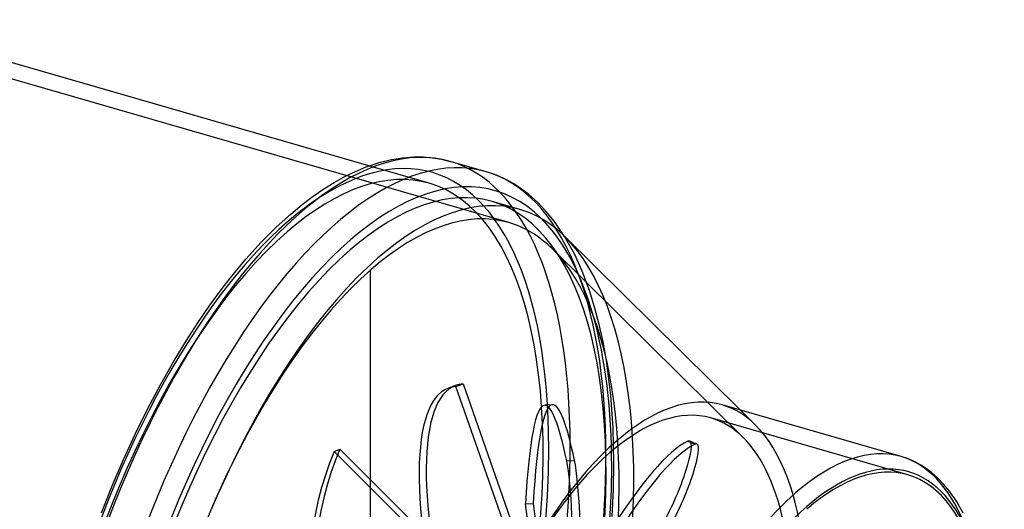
# Model space of a CAD drawing. Header units: millimetres. Extents: x -126 to 126, y -110 to 86.
# Tile 4 of 4: x 0 to 126, y 11 to 74. Entities that reach past the tile are written whole.
import ezdxf

# ---------------------------------------------------------------- set-up
doc = ezdxf.new("R2010")
doc.units = ezdxf.units.MM
doc.layers.add('HIDDEN', color=7, linetype='Continuous')
doc.layers.add('THICK', color=7, linetype='Continuous')

msp = doc.modelspace()

# ---------------------------------------------------------------- linework, layer by layer
at = {"layer": 'HIDDEN'}
for p, q in [((62.42, 47.88), (-27.3, 73.78)), ((52.27, 52.89), (44.57, 55.11)), ((70.84, 43.8), (69.56, 46.11)), ((92.34, 20.45), (67.99, 44.51)), ((71.81, 41.67), (70.84, 43.8)), ((44.77, 41.9), (44.77, 41.9)), ((44.77, 41.9), (44.77, 41.9)), ((44.77, 41.9), (44.77, 41.9)), ((44.77, 41.9), (44.77, 41.9)), ((44.77, 41.9), (44.77, 41.9)), ((44.77, 41.9), (44.77, 41.9)), ((44.77, 41.9), (44.77, 41.9)), ((44.77, 41.9), (44.77, 41.9)), ((44.77, 41.9), (44.77, 41.9)), ((44.77, 41.9), (44.77, 41.9)), ((44.77, 41.9), (44.77, 41.9)), ((44.77, 41.9), (44.77, 41.9)), ((44.77, 41.9), (44.77, 41.9)), ((44.77, 41.9), (44.77, 41.9)), ((44.77, 41.9), (44.77, 41.9)), ((44.77, 41.9), (44.77, 41.9)), ((44.77, 41.9), (44.77, 41.9)), ((44.77, 41.9), (44.77, 41.9)), ((44.77, 41.9), (44.77, 41.9)), ((44.77, 41.9), (44.77, 41.9)), ((44.77, 41.9), (44.77, 41.9)), ((44.77, 41.9), (44.77, 41.9)), ((44.77, 41.9), (44.77, 41.9)), ((44.77, 41.9), (44.77, 41.9)), ((44.77, 41.9), (44.77, 41.9)), ((44.77, 41.9), (44.77, 41.9)), ((44.77, 41.9), (44.77, 41.9)), ((44.77, 41.9), (44.77, 41.9)), ((44.77, 41.9), (44.77, 41.9)), ((44.77, 41.9), (44.77, 41.9)), ((44.77, 41.9), (44.77, 41.9)), ((44.77, 41.9), (44.77, 41.9)), ((44.77, 41.9), (44.77, 41.9)), ((44.77, 41.9), (44.77, 41.9)), ((44.77, 41.9), (44.77, 41.9)), ((44.77, 41.9), (44.77, 41.9)), ((44.77, 41.9), (44.77, 41.9)), ((44.77, 41.9), (44.77, 41.9)), ((44.77, 41.9), (44.77, 41.9)), ((44.77, 41.9), (44.77, 41.9)), ((44.77, 41.9), (44.77, 41.9)), ((44.77, 41.9), (44.77, 41.9)), ((44.77, 41.9), (44.77, 41.9)), ((44.77, 41.9), (44.77, 41.9)), ((44.77, 41.9), (44.77, 41.9)), ((44.77, 41.9), (44.77, 41.9)), ((44.77, 41.9), (44.77, 41.9)), ((44.77, 41.9), (44.77, 41.9)), ((44.77, 41.9), (44.77, 41.9)), ((44.77, 41.9), (44.77, 41.9)), ((44.77, 41.9), (44.77, 41.9)), ((44.77, 41.9), (44.77, 41.9)), ((44.77, 41.9), (44.77, 41.9)), ((44.77, 41.9), (44.77, 41.9)), ((44.77, 41.9), (44.77, 41.9)), ((44.77, 41.9), (44.77, 41.9)), ((44.77, 41.9), (44.77, 41.9)), ((44.77, 41.9), (44.77, 41.9)), ((44.77, 41.9), (44.77, 41.9)), ((44.77, 41.9), (44.77, 41.9)), ((44.77, 41.9), (44.77, 41.9)), ((44.77, 41.9), (44.77, 41.9)), ((44.77, 41.9), (44.77, 41.9)), ((44.77, 41.9), (44.77, 41.9)), ((44.77, 41.9), (44.77, 41.9)), ((44.77, 41.9), (44.77, 41.9)), ((44.77, 41.9), (44.77, 41.9)), ((44.77, 41.9), (44.77, 41.9)), ((44.77, 41.9), (44.77, 41.9)), ((44.77, 41.9), (44.77, 41.9)), ((44.77, 41.9), (44.77, 41.9)), ((44.77, 41.9), (44.77, 41.9)), ((44.77, 41.9), (44.77, 41.9)), ((44.77, 41.9), (44.77, 41.9)), ((44.77, 41.9), (44.77, 41.9)), ((44.77, 41.9), (44.77, 41.9)), ((44.77, 41.9), (44.77, 41.9)), ((44.77, 41.9), (44.77, 41.9)), ((44.77, 41.9), (44.77, 41.9)), ((44.77, 3.88), (44.77, 41.9)), ((44.77, 3.88), (44.77, 41.9)), ((72.74, 39.19), (71.81, 41.67)), ((73.43, 36.96), (72.74, 39.19)), ((73.97, 34.88), (73.43, 36.96)), ((74.46, 32.64), (73.97, 34.88)), ((74.89, 30.25), (74.46, 32.64)), ((75.44, 25.85), (74.89, 30.25)), ((55.63, 27.07), (54.72, 26.73)), ((55.68, 26.94), (56.59, 27.27)), ((64.86, 0.81), (55.68, 26.94)), ((56.59, 27.27), (66.03, 0.39)), ((75.74, 21.61), (75.44, 25.85)), ((68, 24.62), (67.01, 24.56)), ((93.93, 22.02), (92.01, 23.92)), ((113.36, 15.68), (88.24, 22.93)), ((75.84, 17.22), (75.74, 21.61)), ((40.15, 18.65), (40.85, 18.95)), ((40.85, 18.95), (59.4, 0.43)), ((85.29, 19.96), (86.2, 19.58)), ((86.43, 19.6), (85.53, 19.99)), ((58.18, 0.64), (40.15, 18.65)), ((69.82, 17.45), (70.82, 17.51)), ((75.78, 13.85), (75.84, 17.22)), ((75.62, 10.36), (75.78, 13.85)), ((64.56, 11.95), (65.55, 12.01)), ((67.28, -9.24), (64.56, 11.95)), ((65.55, 12.01), (68.36, -9.8))]:
    msp.add_line(p, q, dxfattribs=at)
for centre, major_axis, ratio, start_param, end_param in [((-34.16, 9.86), (-18.11, -62.75), 0.433013, 0.588003, 3.141594), ((34.16, -9.86), (18.51, 64.13), 0.433013, -0.982794, 2.158799), ((35.89, -10.36), (-19.07, -66.05), 0.433013, 2.158799, 3.141594), ((34.16, -9.86), (18.11, 62.75), 0.433013, 0.000002, 0.588003), ((40.46, -11.68), (-19.07, -66.05), 0.433013, 2.158799, 3.1417), ((34.16, -9.86), (18.11, 62.75), 0.433013, -2.55359, 0.000002), ((42.19, -12.18), (-18.11, -62.75), 0.433013, 0.588003, 3.141594), ((44.86, -12.95), (-17.56, -60.83), 0.433013, -3.141591, -2.55359), ((44.86, -12.95), (-17.56, -60.83), 0.433013, 2.910084, 3.141594), ((42.19, -12.18), (-18.51, -64.13), 0.433013, 2.158799, 2.908436), ((34.16, -9.86), (18.11, 62.75), 0.433013, 0.588003, 3.141594), ((45.73, -13.2), (-18.11, -62.75), 0.433013, 0.588003, 2.910084), ((44.86, -12.95), (-17.56, -60.83), 0.433013, 0.588003, 2.910084), ((44.86, -12.95), (-17.56, -60.83), 0.433013, -2.55359, 0.000002), ((73.4, -23.53), (18.68, -50.27), 0.246408, 3.14159, 4.289736), ((74.31, -23.19), (-18.68, 50.27), 0.246408, -0.000002, 1.148144), ((73.4, -23.53), (18.68, -50.27), 0.246408, 3.068006, 3.14159), ((74.31, -23.19), (-18.68, 50.27), 0.246408, -0.073587, -0.000002), ((69.82, -28.99), (2.81, -53.55), 0.090524, 3.141587, 3.837342), ((70.82, -28.93), (-2.81, 53.55), 0.090524, -0.000006, 0.69575), ((69.82, -28.99), (2.81, -53.55), 0.090524, 2.615612, 3.141587), ((70.82, -28.93), (-2.81, 53.55), 0.090524, -0.525981, -0.000006), ((75.34, -21.75), (-12.9, -44.68), 0.433013, -3.141591, -2.55359), ((76.21, -22), (-13.45, -46.6), 0.433013, 2.910084, 3.141594), ((75.34, -21.75), (-12.9, -44.68), 0.433013, 2.910084, 3.141594), ((76.21, -22), (-13.45, -46.6), 0.433013, 0.588003, 2.910084), ((75.34, -21.75), (-12.9, -44.68), 0.433013, 2.435164, 2.910084), ((34.16, -9.86), (18.51, 64.13), 0.433013, -2.55359, -0.982794), ((75.67, -15.82), (-21.51, 49.12), 0.644207, 0.546449, 1.768179), ((35.89, -10.36), (-19.07, -66.05), 0.433013, 0.588003, 2.158799), ((66.33, -29.29), (-20.8, -49.43), 0.169219, -2.961253, -1.739523), ((67.24, -29.68), (20.8, 49.43), 0.169219, 0.180339, 1.40207), ((82.86, 13.65), (-2.67, -6.34), 0.169219, 0.965737, 3.141592), ((83.77, 13.27), (2.67, 6.34), 0.169219, -2.175855, 0), ((82.86, 13.65), (-2.67, -6.34), 0.169219, 3.141592, 3.321932), ((83.77, 13.27), (2.67, 6.34), 0.169219, 0, 0.180339), ((74.97, -16.12), (21.51, -49.12), 0.644207, -2.595144, -1.373414), ((40.46, -11.68), (-19.07, -66.05), 0.433013, 0.588003, 2.158799), ((75.34, -21.75), (-12.9, -44.68), 0.433013, -2.55359, 0.000002), ((99.07, -28.6), (-13.45, -46.6), 0.433013, 2.158799, 3.141594), ((99.07, -28.6), (-13.45, -46.6), 0.433013, -3.141591, -3.141486), ((42.19, -12.18), (-18.51, -64.13), 0.433013, 0.588003, 2.158799), ((69.82, 11.5), (0.36, -6.87), 0.090524, 0.259418, 2.615612), ((70.82, 11.55), (-0.36, 6.87), 0.090524, -2.882175, -0.525981)]:
    msp.add_ellipse(centre, major_axis=major_axis, ratio=ratio, start_param=start_param, end_param=end_param, dxfattribs=at)
at = {"layer": 'THICK'}
for p, q in [((44.57, 55.11), (-16.04, 72.61)), ((44.21, 54.98), (45.89, 55.54)), ((45.89, 55.54), (47.46, 55.93)), ((47.46, 55.93), (48.92, 56.16)), ((48.92, 56.16), (50.31, 56.26)), ((50.31, 56.26), (51.52, 56.25)), ((51.52, 56.25), (52.68, 56.16)), ((52.68, 56.16), (53.84, 55.97)), ((53.84, 55.97), (54.95, 55.69)), ((59.53, 54.37), (54.96, 55.69)), ((41.33, 53.67), (42.46, 54.24)), ((42.46, 54.24), (44.21, 54.98)), ((60.64, 54), (59.53, 54.37)), ((38.84, 52.2), (40.15, 53.01)), ((40.15, 53.01), (41.33, 53.67)), ((61.71, 53.55), (60.64, 54)), ((62.21, 53.3), (61.71, 53.55)), ((63.06, 52.83), (62.21, 53.3)), ((63.89, 52.29), (63.06, 52.83)), ((37.48, 51.26), (38.84, 52.2)), ((65, 51.46), (63.89, 52.29)), ((36.06, 50.19), (37.48, 51.26)), ((63.84, 49.55), (60.31, 50.57)), ((66.09, 50.49), (65, 51.46)), ((67.18, 49.35), (66.09, 50.49)), ((34.59, 48.97), (36.06, 50.19)), ((68.27, 48), (67.18, 49.35)), ((32.74, 47.28), (34.59, 48.97)), ((69.56, 46.11), (68.27, 48)), ((30.83, 45.36), (32.74, 47.28)), ((28.88, 43.2), (30.83, 45.36)), ((92.01, 23.92), (69.59, 46.08)), ((26.89, 40.81), (28.88, 43.2)), ((25.83, 39.44), (26.89, 40.81)), ((24.28, 37.32), (25.83, 39.44)), ((22.73, 35.07), (24.28, 37.32)), ((21.2, 32.69), (22.73, 35.07)), ((19.68, 30.2), (21.2, 32.69)), ((18.01, 27.24), (19.68, 30.2)), ((16.37, 24.15), (18.01, 27.24)), ((14.78, 20.95), (16.37, 24.15)), ((112.52, 18), (89.66, 24.6)), ((13.25, 17.63), (14.78, 20.95)), ((11.81, 14.26), (13.25, 17.63)), ((113.31, 17.74), (112.52, 18)), ((114.08, 17.41), (113.31, 17.74)), ((114.43, 17.24), (114.08, 17.41)), ((115.02, 16.91), (114.43, 17.24)), ((115.61, 16.54), (115.02, 16.91)), ((116.38, 15.96), (115.61, 16.54)), ((117.15, 15.29), (116.38, 15.96)), ((117.91, 14.5), (117.15, 15.29)), ((10.43, 10.81), (11.81, 14.26)), ((118.68, 13.57), (117.91, 14.5)), ((119.57, 12.29), (118.68, 13.57)), ((120.44, 10.76), (119.57, 12.29))]:
    msp.add_line(p, q, dxfattribs=at)
for centre, major_axis, start_param, end_param in [((35.89, -10.36), (-19.07, -66.05), -3.141486, -0.982794), ((40.46, -11.68), (-19.07, -66.05), -3.141486, -0.982794), ((42.19, -12.18), (-18.51, -64.13), 2.908436, 5.300392), ((35.89, -10.36), (-19.07, -66.05), -3.141591, -3.141486), ((42.19, -12.18), (-18.11, -62.75), -3.141591, -2.55359), ((45.73, -13.2), (-18.11, -62.75), -3.141591, -2.55359), ((45.73, -13.2), (-18.11, -62.75), 2.910084, 3.141594), ((42.19, -12.18), (-18.11, -62.75), -2.55359, 0.000002), ((45.73, -13.2), (-18.11, -62.75), -2.55359, 0.000002), ((76.21, -22), (-13.45, -46.6), -3.141591, -2.55359), ((100.46, -29), (-13.01, -45.06), 2.158799, 5.300392), ((76.21, -22), (-13.45, -46.6), -2.55359, 0.000002), ((99.07, -28.6), (-13.45, -46.6), -3.141486, -2.55359), ((100.46, -29), (-12.9, -44.68), -3.141591, -2.55359), ((100.46, -29), (-12.9, -44.68), 0.588003, 3.141594), ((99.07, -28.6), (-13.45, -46.6), -2.55359, -0.982794)]:
    msp.add_ellipse(centre, major_axis=major_axis, ratio=0.433013, start_param=start_param, end_param=end_param, dxfattribs=at)

doc.saveas('drawing.dxf')
